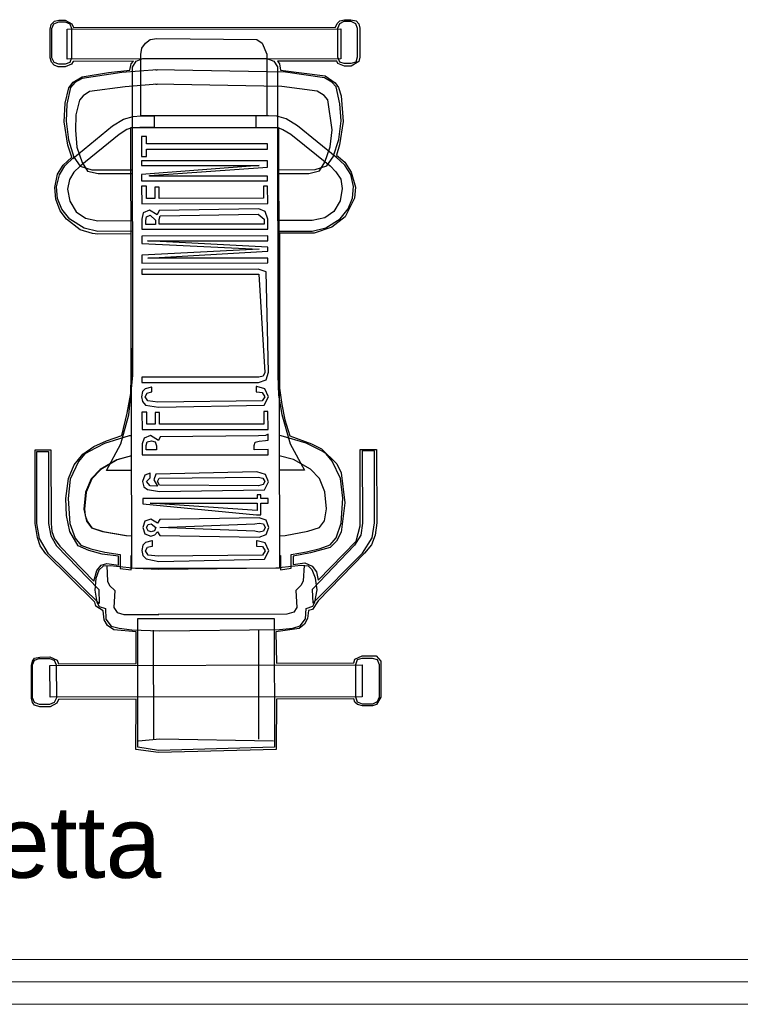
# Model space of a CAD drawing. Header units: millimetres. Extents: x 217.8 to 250.3, y 155.3 to 171.1.
# Tile 11 of 35: x 227 to 228.6, y 156 to 158.1. Entities that reach past the tile are written whole.
import ezdxf

# ---------------------------------------------------------------- set-up
doc = ezdxf.new("R2010")
doc.units = ezdxf.units.MM
doc.layers.add('ARREDI_attrezzature', color=175, linetype='Continuous')
for name, color, linetype, lineweight in [('PROIEZIONI_finissime', 251, 'Continuous', 0), ('TESTO', 253, 'Continuous', 25), ('VETRATE', 171, 'Continuous', 9)]:
    doc.layers.add(name, color=color, linetype=linetype, lineweight=lineweight)
doc.styles.get("Standard").update_dxf_attribs({"font": 'ARIAL.TTF'})

msp = doc.modelspace()

# ---------------------------------------------------------------- linework, layer by layer
at = {"layer": 'ARREDI_attrezzature', "linetype": 'Continuous'}
for p, q in [((227.0772, 158.1421), (227.0866, 158.1445)), ((227.0866, 158.1445), (227.1007, 158.1446)), ((227.1007, 158.1446), (227.1161, 158.1363)), ((227.7123, 158.1431), (227.7229, 158.1455)), ((227.7229, 158.1455), (227.737, 158.1456)), ((227.737, 158.1456), (227.7488, 158.1432)), ((227.0678, 158.1244), (227.0701, 158.1351)), ((227.0679, 158.0608), (227.0678, 158.1244)), ((227.0701, 158.1351), (227.0772, 158.1421)), ((227.0713, 158.1256), (227.076, 158.1363)), ((227.0715, 158.0608), (227.0713, 158.1256)), ((227.076, 158.1363), (227.0866, 158.141)), ((227.0866, 158.141), (227.1008, 158.141)), ((227.1008, 158.141), (227.1114, 158.1363)), ((227.1055, 158.1245), (227.7147, 158.1255)), ((227.1057, 158.0574), (227.1055, 158.1245)), ((227.1114, 158.1363), (227.1149, 158.1257)), ((227.1149, 158.1257), (227.1151, 158.0609)), ((227.1161, 158.1363), (227.1196, 158.1281)), ((227.1196, 158.1281), (227.7029, 158.129)), ((227.7029, 158.129), (227.7064, 158.1372)), ((227.7064, 158.1372), (227.7123, 158.1431)), ((227.7076, 158.1266), (227.7123, 158.1373)), ((227.7077, 158.0618), (227.7076, 158.1266)), ((227.7123, 158.1373), (227.7217, 158.142)), ((227.7147, 158.1255), (227.7148, 158.0583)), ((227.7217, 158.142), (227.737, 158.142)), ((227.737, 158.142), (227.7476, 158.1373)), ((227.7476, 158.1373), (227.7512, 158.1267)), ((227.7488, 158.1432), (227.7547, 158.1362)), ((227.7512, 158.1267), (227.7513, 158.0619)), ((227.7547, 158.1362), (227.7571, 158.1268)), ((227.7571, 158.1268), (227.7572, 158.0619)), ((227.28, 158.0931), (227.2906, 158.1014)), ((227.2906, 158.1014), (227.3047, 158.1038)), ((227.3047, 158.1038), (227.5273, 158.1015)), ((227.5273, 158.1015), (227.5392, 158.0932)), ((227.2694, 158.0684), (227.2718, 158.0825)), ((227.2718, 158.0825), (227.28, 158.0931)), ((227.5392, 158.0932), (227.5498, 158.0685)), ((227.0703, 158.0514), (227.0679, 158.0608)), ((227.0762, 158.0502), (227.0715, 158.0608)), ((227.7148, 158.0583), (227.1057, 158.0574)), ((227.1151, 158.0609), (227.1116, 158.0503)), ((227.2589, 158.053), (227.2742, 158.0589)), ((227.2698, 157.9317), (227.2694, 158.0684)), ((227.2742, 158.0589), (227.3048, 158.059)), ((227.3048, 158.059), (227.5498, 158.0591)), ((227.5498, 158.0685), (227.5501, 157.9318)), ((227.5498, 158.0591), (227.5652, 158.0532)), ((227.7125, 158.0512), (227.7077, 158.0618)), ((227.7513, 158.0619), (227.7478, 158.0513)), ((227.7572, 158.0619), (227.7549, 158.0525)), ((227.0762, 158.0443), (227.0703, 158.0514)), ((227.0868, 158.0467), (227.0762, 158.0502)), ((227.0857, 158.0408), (227.0762, 158.0443)), ((227.101, 158.0409), (227.0857, 158.0408)), ((227.101, 158.0467), (227.0868, 158.0467)), ((227.1116, 158.0503), (227.101, 158.0467)), ((227.1151, 158.0468), (227.101, 158.0409)), ((227.1186, 158.0527), (227.1151, 158.0468)), ((227.253, 158.053), (227.1186, 158.0527)), ((227.2448, 158.0329), (227.2483, 158.0471)), ((227.2483, 158.0471), (227.253, 158.053)), ((227.2507, 158.04), (227.2589, 158.053)), ((227.2518, 157.3535), (227.2507, 158.04)), ((227.5652, 158.0532), (227.5735, 158.0403)), ((227.7054, 158.0536), (227.5734, 158.0533)), ((227.5734, 158.0533), (227.5781, 158.0474)), ((227.5735, 158.0403), (227.5746, 157.3537)), ((227.5781, 158.0474), (227.5805, 158.0332)), ((227.7078, 158.0477), (227.7054, 158.0536)), ((227.7231, 158.0418), (227.7078, 158.0477)), ((227.7219, 158.0477), (227.7125, 158.0512)), ((227.7372, 158.0477), (227.7219, 158.0477)), ((227.7373, 158.0419), (227.7231, 158.0418)), ((227.7478, 158.0513), (227.7372, 158.0477)), ((227.7549, 158.0525), (227.7373, 158.0419)), ((227.1187, 158.0067), (227.1388, 158.0186)), ((227.1388, 158.015), (227.1223, 158.0056)), ((227.2271, 158.0282), (227.1388, 158.015)), ((227.1388, 158.0186), (227.1977, 158.0281)), ((227.1977, 158.0281), (227.2448, 158.0329)), ((227.3061, 158.0343), (227.2271, 158.0282)), ((227.5912, 158.0286), (227.3025, 158.0343)), ((227.3025, 158.0343), (227.3061, 158.0343)), ((227.5805, 158.0332), (227.6796, 158.0205)), ((227.6784, 158.0158), (227.5912, 158.0286)), ((227.6949, 158.0064), (227.6784, 158.0158)), ((227.6796, 158.0205), (227.702, 158.0052)), ((227.1012, 157.9595), (227.1094, 157.9937)), ((227.1129, 157.9949), (227.1047, 157.9572)), ((227.1094, 157.9937), (227.1187, 158.0067)), ((227.1223, 158.0056), (227.1129, 157.9949)), ((227.2343, 157.9964), (227.1553, 157.9856)), ((227.3061, 158.0024), (227.2343, 157.9964)), ((227.583, 157.9967), (227.3026, 158.0024)), ((227.3026, 158.0024), (227.3061, 158.0024)), ((227.662, 157.9863), (227.583, 157.9967)), ((227.7044, 157.9958), (227.6949, 158.0064)), ((227.702, 158.0052), (227.7091, 157.9947)), ((227.7127, 157.9581), (227.7044, 157.9958)), ((227.7091, 157.9947), (227.715, 157.9758)), ((227.1412, 157.9761), (227.133, 157.9667)), ((227.1553, 157.9856), (227.1412, 157.9761)), ((227.6773, 157.9769), (227.662, 157.9863)), ((227.6856, 157.9675), (227.6773, 157.9769)), ((227.715, 157.9758), (227.7199, 157.9193)), ((227.0989, 157.9183), (227.1012, 157.9595)), ((227.1047, 157.9572), (227.1036, 157.9195)), ((227.133, 157.9667), (227.1248, 157.9337)), ((227.6952, 157.9003), (227.6856, 157.9675)), ((227.7151, 157.9204), (227.7127, 157.9581)), ((227.1248, 157.9337), (227.1237, 157.8995)), ((227.2309, 157.9245), (227.2521, 157.9304)), ((227.2521, 157.9304), (227.2698, 157.9317)), ((227.5501, 157.9318), (227.2698, 157.9317)), ((227.2698, 157.9317), (227.2992, 157.9317)), ((227.2992, 157.9317), (227.2993, 157.9058)), ((227.5537, 157.9318), (227.5254, 157.9318)), ((227.5254, 157.9318), (227.5254, 157.9058)), ((227.5725, 157.9307), (227.5537, 157.9318)), ((227.5926, 157.9249), (227.5725, 157.9307)), ((227.6185, 157.9096), (227.5926, 157.9249)), ((227.1073, 157.8665), (227.0989, 157.9183)), ((227.1036, 157.9195), (227.1084, 157.8782)), ((227.118, 157.837), (227.2062, 157.9091)), ((227.2062, 157.9091), (227.2309, 157.9245)), ((227.2474, 157.9045), (227.238, 157.9009)), ((227.2474, 157.9057), (227.5761, 157.906)), ((227.2492, 156.9245), (227.2474, 157.9057)), ((227.2675, 157.9057), (227.2474, 157.9045)), ((227.2993, 157.9058), (227.2675, 157.9057)), ((227.5254, 157.9058), (227.5561, 157.9059)), ((227.5561, 157.9059), (227.5761, 157.9048)), ((227.5761, 157.906), (227.5779, 156.9248)), ((227.5761, 157.9048), (227.5856, 157.9013)), ((227.7059, 157.8379), (227.6185, 157.9096)), ((227.7105, 157.8792), (227.7151, 157.9204)), ((227.7199, 157.9193), (227.7117, 157.8674)), ((227.1237, 157.8995), (227.1273, 157.8618)), ((227.2215, 157.8903), (227.1345, 157.8194)), ((227.238, 157.9009), (227.2215, 157.8903)), ((227.2817, 157.8857), (227.2711, 157.8857)), ((227.2711, 157.8857), (227.2712, 157.8409)), ((227.2817, 157.8692), (227.2817, 157.8857)), ((227.5856, 157.9013), (227.6033, 157.8907)), ((227.6033, 157.8907), (227.6906, 157.8202)), ((227.6905, 157.8626), (227.6952, 157.9003)), ((227.1156, 157.8394), (227.1073, 157.8665)), ((227.1084, 157.8782), (227.1203, 157.8394)), ((227.1273, 157.8618), (227.1392, 157.8276)), ((227.5515, 157.8694), (227.2817, 157.8692)), ((227.5515, 157.8576), (227.5515, 157.8694)), ((227.6788, 157.8284), (227.6905, 157.8626)), ((227.6977, 157.8402), (227.7105, 157.8792)), ((227.7117, 157.8674), (227.7047, 157.8438)), ((227.0968, 157.8217), (227.1156, 157.8394)), ((227.1003, 157.8205), (227.1203, 157.8394)), ((227.1203, 157.8394), (227.118, 157.837)), ((227.1203, 157.8394), (227.1345, 157.8194)), ((227.2712, 157.8409), (227.2818, 157.8409)), ((227.2817, 157.8574), (227.5515, 157.8576)), ((227.2818, 157.8409), (227.2817, 157.8574)), ((227.6836, 157.8202), (227.6977, 157.8402)), ((227.7236, 157.8215), (227.7036, 157.8403)), ((227.7036, 157.8403), (227.7059, 157.8379)), ((227.7047, 157.8438), (227.7236, 157.8285)), ((227.0839, 157.8016), (227.0968, 157.8217)), ((227.0886, 157.8004), (227.1003, 157.8205)), ((227.1345, 157.8194), (227.1204, 157.8064)), ((227.1345, 157.8194), (227.1605, 157.8112)), ((227.1392, 157.8276), (227.151, 157.8088)), ((227.5515, 157.8317), (227.2712, 157.8315)), ((227.2712, 157.8315), (227.2712, 157.8209)), ((227.2712, 157.8209), (227.5327, 157.821)), ((227.5327, 157.821), (227.2713, 157.8008)), ((227.2889, 157.7985), (227.5516, 157.8175)), ((227.5516, 157.8175), (227.5515, 157.8317)), ((227.6577, 157.8119), (227.6836, 157.8202)), ((227.6671, 157.8095), (227.6788, 157.8284)), ((227.6906, 157.8202), (227.7036, 157.8073)), ((227.7236, 157.8285), (227.7378, 157.8062)), ((227.7366, 157.8014), (227.7236, 157.8215)), ((227.0781, 157.7721), (227.0839, 157.8016)), ((227.0816, 157.7733), (227.0886, 157.8004)), ((227.1204, 157.8064), (227.111, 157.7899)), ((227.151, 157.8088), (227.1746, 157.803)), ((227.1605, 157.8112), (227.2512, 157.8114)), ((227.1746, 157.803), (227.2512, 157.8032)), ((227.2713, 157.8008), (227.2713, 157.7867)), ((227.2889, 157.7974), (227.2889, 157.7985)), ((227.5516, 157.7975), (227.2889, 157.7974)), ((227.5517, 157.7869), (227.5516, 157.7975)), ((227.574, 157.8117), (227.6577, 157.8119)), ((227.574, 157.8034), (227.6435, 157.8036)), ((227.6435, 157.8036), (227.6671, 157.8095)), ((227.7036, 157.8073), (227.7143, 157.7908)), ((227.7426, 157.7744), (227.7366, 157.8014)), ((227.7378, 157.8062), (227.7473, 157.7732)), ((227.0805, 157.7462), (227.0781, 157.7721)), ((227.084, 157.7474), (227.0816, 157.7733)), ((227.111, 157.7899), (227.1063, 157.7686)), ((227.2713, 157.7867), (227.5517, 157.7869)), ((227.2819, 157.7749), (227.2713, 157.7749)), ((227.2713, 157.7749), (227.2714, 157.736)), ((227.282, 157.7478), (227.2819, 157.7749)), ((227.3102, 157.7727), (227.3008, 157.7726)), ((227.3008, 157.7726), (227.3008, 157.7479)), ((227.3103, 157.7479), (227.3102, 157.7727)), ((227.5517, 157.7751), (227.5423, 157.7751)), ((227.5423, 157.7751), (227.5423, 157.748)), ((227.5518, 157.7362), (227.5517, 157.7751)), ((227.7143, 157.7908), (227.7179, 157.7696)), ((227.7403, 157.7484), (227.7426, 157.7744)), ((227.7473, 157.7732), (227.745, 157.7484)), ((227.1063, 157.7686), (227.1111, 157.7416)), ((227.7179, 157.7696), (227.7132, 157.7425)), ((227.09, 157.7203), (227.0805, 157.7462)), ((227.0935, 157.7238), (227.084, 157.7474)), ((227.1111, 157.7416), (227.1253, 157.718)), ((227.2714, 157.736), (227.5518, 157.7362)), ((227.3008, 157.7479), (227.282, 157.7478)), ((227.5423, 157.748), (227.3103, 157.7479)), ((227.7132, 157.7425), (227.6991, 157.7189)), ((227.745, 157.7484), (227.7239, 157.7071)), ((227.7309, 157.7248), (227.7403, 157.7484)), ((227.1041, 157.7015), (227.09, 157.7203)), ((227.1112, 157.7015), (227.0935, 157.7238)), ((227.1253, 157.718), (227.1466, 157.7039)), ((227.275, 157.716), (227.2715, 157.7019)), ((227.2891, 157.7219), (227.275, 157.716)), ((227.2809, 157.6983), (227.2821, 157.7066)), ((227.2821, 157.7066), (227.2903, 157.7102)), ((227.3056, 157.7114), (227.2891, 157.7219)), ((227.2903, 157.7102), (227.3021, 157.6996)), ((227.3103, 157.7208), (227.3056, 157.7114)), ((227.5318, 157.7244), (227.3103, 157.7208)), ((227.3104, 157.7008), (227.3127, 157.709)), ((227.3127, 157.709), (227.5306, 157.7126)), ((227.5306, 157.7126), (227.5436, 157.702)), ((227.5459, 157.7185), (227.5318, 157.7244)), ((227.5519, 157.702), (227.5459, 157.7185)), ((227.6991, 157.7189), (227.6791, 157.7047)), ((227.7239, 157.7071), (227.6945, 157.6835)), ((227.7133, 157.7024), (227.7309, 157.7248)), ((227.1348, 157.678), (227.1041, 157.7015)), ((227.1431, 157.6815), (227.1112, 157.7015)), ((227.1466, 157.7039), (227.1737, 157.6981)), ((227.1737, 157.6981), (227.2515, 157.6983)), ((227.2715, 157.7019), (227.2715, 157.6795)), ((227.2809, 157.6901), (227.2809, 157.6983)), ((227.3022, 157.6901), (227.2809, 157.6901)), ((227.3021, 157.6996), (227.3022, 157.6901)), ((227.3104, 157.6902), (227.3104, 157.7008)), ((227.5436, 157.6902), (227.3104, 157.6902)), ((227.5436, 157.702), (227.5436, 157.6902)), ((227.5519, 157.6796), (227.5519, 157.702)), ((227.6509, 157.6987), (227.5743, 157.6985)), ((227.6791, 157.7047), (227.6509, 157.6987)), ((227.6815, 157.6823), (227.7133, 157.7024)), ((227.162, 157.6698), (227.1348, 157.678)), ((227.1737, 157.6745), (227.1431, 157.6815)), ((227.1737, 157.6686), (227.162, 157.6698)), ((227.2515, 157.6747), (227.1737, 157.6745)), ((227.248, 157.6688), (227.1737, 157.6686)), ((227.2482, 157.3523), (227.248, 157.6688)), ((227.2715, 157.6795), (227.5519, 157.6796)), ((227.5519, 157.6643), (227.2716, 157.6641)), ((227.2716, 157.6641), (227.2716, 157.6476)), ((227.552, 157.6537), (227.5519, 157.6643)), ((227.5743, 157.675), (227.6509, 157.6752)), ((227.6556, 157.6705), (227.5779, 157.6703)), ((227.5779, 157.6703), (227.5782, 157.3255)), ((227.6509, 157.6752), (227.6815, 157.6823)), ((227.6945, 157.6835), (227.6556, 157.6705)), ((227.2716, 157.6476), (227.5332, 157.6348)), ((227.2846, 157.6536), (227.552, 157.6537)), ((227.552, 157.6396), (227.2846, 157.6536)), ((227.5332, 157.6348), (227.2717, 157.6217)), ((227.2717, 157.6217), (227.2717, 157.604)), ((227.2847, 157.6147), (227.552, 157.6301)), ((227.552, 157.6301), (227.552, 157.6396)), ((227.2717, 157.604), (227.5521, 157.6042)), ((227.5521, 157.6148), (227.2847, 157.6147)), ((227.5521, 157.6042), (227.5521, 157.6148)), ((227.5309, 157.59), (227.2717, 157.5899)), ((227.2717, 157.5899), (227.2718, 157.5793)), ((227.2718, 157.5793), (227.5321, 157.5794)), ((227.5486, 157.5842), (227.5309, 157.59)), ((227.5321, 157.5794), (227.5451, 157.3607)), ((227.5533, 157.3608), (227.5486, 157.5842)), ((227.5451, 157.3607), (227.5416, 157.3525)), ((227.5487, 157.3443), (227.5533, 157.3608)), ((227.2426, 157.2662), (227.2518, 157.3535)), ((227.2472, 157.3134), (227.2482, 157.3523)), ((227.5322, 157.3501), (227.2718, 157.35)), ((227.2718, 157.35), (227.2718, 157.3382)), ((227.2718, 157.3382), (227.531, 157.3383)), ((227.531, 157.3383), (227.5487, 157.3443)), ((227.5416, 157.3525), (227.5322, 157.3501)), ((227.5746, 157.3537), (227.5759, 157.3101)), ((227.239, 157.2698), (227.2472, 157.3134)), ((227.2731, 157.3182), (227.2707, 157.3064)), ((227.279, 157.3241), (227.2731, 157.3182)), ((227.2931, 157.3276), (227.279, 157.3241)), ((227.279, 157.3064), (227.2837, 157.3147)), ((227.2837, 157.3147), (227.2931, 157.317)), ((227.2943, 157.3276), (227.2931, 157.3276)), ((227.2931, 157.317), (227.2943, 157.317)), ((227.2943, 157.317), (227.2943, 157.3276)), ((227.5275, 157.3289), (227.5263, 157.3289)), ((227.5263, 157.3289), (227.5263, 157.3171)), ((227.5263, 157.3171), (227.5275, 157.3171)), ((227.5452, 157.3242), (227.5275, 157.3289)), ((227.5275, 157.3171), (227.5393, 157.3159)), ((227.5393, 157.3159), (227.5452, 157.3065)), ((227.5535, 157.3066), (227.5452, 157.3242)), ((227.5782, 157.3255), (227.583, 157.2889)), ((227.2707, 157.3064), (227.2731, 157.2958)), ((227.2731, 157.2958), (227.2802, 157.2875)), ((227.2849, 157.297), (227.279, 157.3064)), ((227.3073, 157.2947), (227.2849, 157.297)), ((227.5394, 157.2971), (227.3073, 157.2947)), ((227.5452, 157.3065), (227.5394, 157.2971)), ((227.5441, 157.2877), (227.5535, 157.3066)), ((227.5759, 157.3101), (227.583, 157.2666)), ((227.2273, 157.2203), (227.239, 157.2698)), ((227.2826, 157.2722), (227.272, 157.2722)), ((227.272, 157.2722), (227.2721, 157.2333)), ((227.2802, 157.2875), (227.3085, 157.2829)), ((227.2827, 157.2451), (227.2826, 157.2722)), ((227.3109, 157.2711), (227.3015, 157.2711)), ((227.3015, 157.2711), (227.3015, 157.2452)), ((227.3085, 157.2829), (227.5441, 157.2877)), ((227.311, 157.2452), (227.3109, 157.2711)), ((227.5524, 157.2736), (227.5429, 157.2735)), ((227.5429, 157.2735), (227.543, 157.2452)), ((227.5525, 157.2335), (227.5524, 157.2736)), ((227.583, 157.2889), (227.5901, 157.2548)), ((227.225, 157.2014), (227.2426, 157.2662)), ((227.583, 157.2666), (227.602, 157.2018)), ((227.5901, 157.2548), (227.6008, 157.2195)), ((227.2721, 157.2333), (227.5525, 157.2335)), ((227.3015, 157.2452), (227.2827, 157.2451)), ((227.543, 157.2452), (227.311, 157.2452)), ((227.1885, 157.2025), (227.1544, 157.1847)), ((227.1649, 157.1954), (227.1932, 157.2084)), ((227.2438, 157.2191), (227.1885, 157.2025)), ((227.1932, 157.2084), (227.2273, 157.2203)), ((227.2486, 157.2196), (227.2438, 157.2191)), ((227.2769, 157.2145), (227.2722, 157.2015)), ((227.291, 157.2204), (227.2769, 157.2145)), ((227.2816, 157.198), (227.2839, 157.2062)), ((227.2839, 157.2062), (227.2934, 157.2086)), ((227.3087, 157.2087), (227.291, 157.2204)), ((227.2934, 157.2086), (227.3016, 157.2063)), ((227.3016, 157.2063), (227.304, 157.1969)), ((227.3122, 157.2169), (227.3087, 157.2087)), ((227.5313, 157.2193), (227.3122, 157.2169)), ((227.5219, 157.1981), (227.5242, 157.2051)), ((227.5242, 157.2051), (227.5325, 157.2075)), ((227.5466, 157.2205), (227.5313, 157.2193)), ((227.5325, 157.2075), (227.5466, 157.2087)), ((227.5525, 157.2229), (227.5466, 157.2205)), ((227.5466, 157.2087), (227.5525, 157.2099)), ((227.5525, 157.2099), (227.5525, 157.2229)), ((227.582, 157.2194), (227.5772, 157.2199)), ((227.6374, 157.203), (227.582, 157.2194)), ((227.6008, 157.2195), (227.6492, 157.2019)), ((227.602, 157.2018), (227.634, 157.1429)), ((227.6728, 157.1855), (227.6374, 157.203)), ((227.6492, 157.2019), (227.6716, 157.1902)), ((227.0342, 157.188), (227.0695, 157.1881)), ((227.0345, 157.0242), (227.0342, 157.188)), ((227.0381, 157.0242), (227.0377, 157.1845)), ((227.0377, 157.1845), (227.0636, 157.1845)), ((227.0636, 157.1845), (227.064, 157.0242)), ((227.0695, 157.1881), (227.0699, 157.0243)), ((227.1402, 157.1788), (227.1649, 157.1954)), ((227.1544, 157.1847), (227.1438, 157.1788)), ((227.1933, 157.1424), (227.225, 157.2014)), ((227.2722, 157.2015), (227.2722, 157.1768)), ((227.2816, 157.1886), (227.2816, 157.198)), ((227.304, 157.1886), (227.2816, 157.1886)), ((227.304, 157.1969), (227.304, 157.1886)), ((227.5219, 157.1886), (227.5219, 157.1981)), ((227.5526, 157.1887), (227.5219, 157.1886)), ((227.5526, 157.1769), (227.5526, 157.1887)), ((227.6716, 157.1902), (227.7058, 157.1572)), ((227.6822, 157.1796), (227.6728, 157.1855)), ((227.7576, 157.1892), (227.7942, 157.1893)), ((227.758, 157.0454), (227.7576, 157.1892)), ((227.7894, 157.1857), (227.7623, 157.1857)), ((227.7623, 157.1857), (227.7627, 157.0254)), ((227.7898, 157.0255), (227.7894, 157.1857)), ((227.7942, 157.1893), (227.7945, 157.0255)), ((227.1308, 157.1623), (227.1121, 157.1233)), ((227.1214, 157.1552), (227.1402, 157.1788)), ((227.1438, 157.1788), (227.1308, 157.1623)), ((227.2157, 157.166), (227.1792, 157.1447)), ((227.2169, 157.166), (227.1804, 157.1447)), ((227.2487, 157.175), (227.2157, 157.166)), ((227.2487, 157.1747), (227.2169, 157.166)), ((227.2722, 157.1768), (227.5526, 157.1769)), ((227.6092, 157.1664), (227.5773, 157.1752)), ((227.6469, 157.1453), (227.6092, 157.1664)), ((227.6952, 157.1631), (227.6822, 157.1796)), ((227.7142, 157.1243), (227.6952, 157.1631)), ((227.1085, 157.1245), (227.1214, 157.1552)), ((227.1792, 157.1447), (227.1592, 157.1235)), ((227.1804, 157.1447), (227.1604, 157.1235)), ((227.2487, 157.1425), (227.1933, 157.1424)), ((227.29, 157.1367), (227.2782, 157.132)), ((227.29, 157.1261), (227.29, 157.1367)), ((227.5279, 157.1392), (227.303, 157.1344)), ((227.5468, 157.1333), (227.5279, 157.1392)), ((227.634, 157.1429), (227.5774, 157.1428)), ((227.667, 157.1242), (227.6469, 157.1453)), ((227.7058, 157.1572), (227.7153, 157.1372)), ((227.7153, 157.1372), (227.7237, 157.0701)), ((227.1028, 157.0797), (227.1085, 157.1245)), ((227.1121, 157.1233), (227.1075, 157.0797)), ((227.1592, 157.1235), (227.1463, 157.094)), ((227.1604, 157.1235), (227.1475, 157.094)), ((227.2782, 157.132), (227.2735, 157.1178)), ((227.2735, 157.1178), (227.2759, 157.1061)), ((227.2818, 157.1179), (227.29, 157.1261)), ((227.2901, 157.1084), (227.2818, 157.1179)), ((227.303, 157.1344), (227.2983, 157.1214)), ((227.2983, 157.1214), (227.3066, 157.1073)), ((227.3065, 157.1179), (227.3101, 157.125)), ((227.3113, 157.1097), (227.3065, 157.1179)), ((227.3101, 157.125), (227.5303, 157.1274)), ((227.5303, 157.1274), (227.5409, 157.125)), ((227.5409, 157.125), (227.5457, 157.118)), ((227.5457, 157.118), (227.5421, 157.1109)), ((227.5445, 157.0991), (227.5539, 157.1168)), ((227.5539, 157.1168), (227.5468, 157.1333)), ((227.6789, 157.0947), (227.667, 157.1242)), ((227.719, 157.0807), (227.7142, 157.1243)), ((227.1463, 157.094), (227.1429, 157.0562)), ((227.1475, 157.094), (227.1441, 157.0562)), ((227.2759, 157.1061), (227.2842, 157.1002)), ((227.2842, 157.1002), (227.3113, 157.0955)), ((227.3054, 157.1073), (227.2901, 157.1084)), ((227.3066, 157.1073), (227.3054, 157.1073)), ((227.5315, 157.1085), (227.3113, 157.1097)), ((227.3113, 157.0955), (227.5445, 157.0991)), ((227.5421, 157.1109), (227.5315, 157.1085)), ((227.6825, 157.057), (227.6789, 157.0947)), ((227.104, 157.042), (227.1028, 157.0797)), ((227.1075, 157.0797), (227.1111, 157.0244)), ((227.5281, 157.0802), (227.2736, 157.0801)), ((227.2736, 157.0801), (227.2737, 157.0683)), ((227.5363, 157.0885), (227.5281, 157.0885)), ((227.5281, 157.0885), (227.5281, 157.0802)), ((227.5363, 157.0802), (227.5363, 157.0885)), ((227.5528, 157.0803), (227.5363, 157.0802)), ((227.5528, 157.0697), (227.5528, 157.0803)), ((227.7156, 157.0253), (227.719, 157.0807)), ((227.1429, 157.0562), (227.1488, 157.0292)), ((227.1441, 157.0562), (227.1453, 157.0421)), ((227.2737, 157.0683), (227.527, 157.0437)), ((227.5281, 157.0531), (227.2902, 157.0696)), ((227.2902, 157.0696), (227.5281, 157.0696)), ((227.5281, 157.0696), (227.5281, 157.0531)), ((227.5363, 157.0696), (227.5528, 157.0697)), ((227.5364, 157.0437), (227.5363, 157.0696)), ((227.6779, 157.0299), (227.6825, 157.057)), ((227.7237, 157.0701), (227.7156, 157.0052)), ((227.1112, 157.0067), (227.104, 157.042)), ((227.1453, 157.0421), (227.15, 157.0292)), ((227.1488, 157.0292), (227.1595, 157.015)), ((227.15, 157.0292), (227.1607, 157.015)), ((227.2785, 157.0295), (227.2738, 157.0153)), ((227.2914, 157.0342), (227.2785, 157.0295)), ((227.3068, 157.0248), (227.2914, 157.0342)), ((227.3115, 157.0331), (227.3068, 157.0248)), ((227.5329, 157.0366), (227.3115, 157.0331)), ((227.527, 157.0437), (227.5364, 157.0437)), ((227.5482, 157.032), (227.5329, 157.0366)), ((227.5542, 157.0155), (227.5482, 157.032)), ((227.6673, 157.0157), (227.6779, 157.0299)), ((227.758, 157.0195), (227.758, 157.0454)), ((227.0393, 156.9935), (227.0345, 157.0242)), ((227.044, 156.9912), (227.0381, 157.0242)), ((227.064, 157.0242), (227.0688, 156.9972)), ((227.0699, 157.0243), (227.0711, 157.0066)), ((227.0711, 157.0066), (227.077, 156.9901)), ((227.1111, 157.0244), (227.123, 156.9914)), ((227.1301, 156.9749), (227.1112, 157.0067)), ((227.1595, 157.015), (227.1842, 157.0068)), ((227.1607, 157.015), (227.1854, 157.0069)), ((227.1842, 157.0068), (227.2361, 156.9975)), ((227.1854, 157.0069), (227.2373, 156.9975)), ((227.2738, 157.0153), (227.2785, 157.0012)), ((227.282, 157.0153), (227.2856, 157.0224)), ((227.2856, 157.0083), (227.282, 157.0153)), ((227.2856, 157.0224), (227.2926, 157.0236)), ((227.2927, 157.0059), (227.2856, 157.0083)), ((227.2926, 157.0236), (227.3032, 157.0154)), ((227.2997, 157.0083), (227.2927, 157.0059)), ((227.3032, 157.0154), (227.2997, 157.0083)), ((227.3009, 156.9989), (227.3068, 157.006)), ((227.3068, 157.006), (227.3115, 156.9977)), ((227.3115, 157.0154), (227.5235, 157.0237)), ((227.5235, 157.0072), (227.3115, 157.0154)), ((227.5235, 157.0237), (227.5329, 157.0249)), ((227.533, 157.0048), (227.5235, 157.0072)), ((227.5329, 157.0249), (227.5423, 157.0237)), ((227.5424, 157.0072), (227.533, 157.0048)), ((227.5423, 157.0237), (227.5459, 157.0155)), ((227.5459, 157.0155), (227.5424, 157.0072)), ((227.5483, 157.0001), (227.5542, 157.0155)), ((227.5907, 156.9979), (227.6414, 157.0074)), ((227.6414, 157.0074), (227.6673, 157.0157)), ((227.7039, 156.9923), (227.7156, 157.0253)), ((227.7156, 157.0052), (227.7051, 156.9852)), ((227.7487, 156.9853), (227.758, 157.0195)), ((227.7627, 157.0254), (227.7592, 156.9983)), ((227.784, 156.9924), (227.7898, 157.0255)), ((227.7945, 157.0255), (227.7911, 156.9984)), ((227.0453, 156.9747), (227.0393, 156.9935)), ((227.0642, 156.9571), (227.044, 156.9912)), ((227.0688, 156.9972), (227.0818, 156.9748)), ((227.077, 156.9901), (227.0889, 156.9736)), ((227.123, 156.9914), (227.136, 156.9761)), ((227.2361, 156.9975), (227.2491, 156.9967)), ((227.2373, 156.9975), (227.2491, 156.9968)), ((227.2785, 157.0012), (227.2915, 156.9965)), ((227.2939, 156.9859), (227.2798, 156.9823)), ((227.2915, 156.9965), (227.3009, 156.9989)), ((227.2951, 156.9859), (227.2939, 156.9859)), ((227.2951, 156.9741), (227.2951, 156.9859)), ((227.3115, 156.9977), (227.533, 156.9942)), ((227.5283, 156.986), (227.5271, 156.986)), ((227.5271, 156.986), (227.5271, 156.9742)), ((227.546, 156.9813), (227.5283, 156.986)), ((227.533, 156.9942), (227.5483, 157.0001)), ((227.5778, 156.997), (227.5907, 156.9979)), ((227.664, 156.8979), (227.7487, 156.9853)), ((227.6909, 156.9769), (227.7039, 156.9923)), ((227.7051, 156.9852), (227.691, 156.971)), ((227.7592, 156.9983), (227.7452, 156.9759)), ((227.7629, 156.9582), (227.784, 156.9924)), ((227.7911, 156.9984), (227.7829, 156.9771)), ((227.0583, 156.9571), (227.0453, 156.9747)), ((227.0818, 156.9748), (227.1763, 156.8772)), ((227.0889, 156.9736), (227.1645, 156.896)), ((227.1537, 156.9644), (227.1301, 156.9749)), ((227.136, 156.9761), (227.1584, 156.9679)), ((227.1832, 156.9562), (227.1537, 156.9644)), ((227.1584, 156.9679), (227.1891, 156.9609)), ((227.1891, 156.9609), (227.2232, 156.9551)), ((227.2739, 156.9764), (227.2715, 156.9646)), ((227.2715, 156.9646), (227.2739, 156.9528)), ((227.2798, 156.9823), (227.2739, 156.9764)), ((227.2798, 156.9635), (227.2845, 156.9717)), ((227.2857, 156.9541), (227.2798, 156.9635)), ((227.2845, 156.9717), (227.2939, 156.9741)), ((227.2939, 156.9741), (227.2951, 156.9741)), ((227.5271, 156.9742), (227.5283, 156.9742)), ((227.5283, 156.9742), (227.5401, 156.973)), ((227.5401, 156.973), (227.546, 156.9636)), ((227.546, 156.9636), (227.5402, 156.9542)), ((227.5449, 156.9447), (227.5543, 156.9636)), ((227.5543, 156.9636), (227.546, 156.9813)), ((227.6038, 156.9555), (227.6379, 156.9615)), ((227.6379, 156.9615), (227.6686, 156.9686)), ((227.691, 156.971), (227.6474, 156.9591)), ((227.7452, 156.9759), (227.6511, 156.8778)), ((227.6686, 156.9686), (227.6909, 156.9769)), ((227.7829, 156.9771), (227.7676, 156.9582)), ((227.1669, 156.8489), (227.0583, 156.9571)), ((227.1764, 156.8466), (227.0642, 156.9571)), ((227.2197, 156.9515), (227.1832, 156.9562)), ((227.2198, 156.9315), (227.2197, 156.9515)), ((227.2232, 156.9551), (227.2233, 156.9244)), ((227.2481, 156.921), (227.248, 156.9528)), ((227.248, 156.9528), (227.2492, 156.9527)), ((227.2739, 156.9528), (227.281, 156.9458)), ((227.281, 156.9458), (227.3093, 156.94)), ((227.3081, 156.9518), (227.2857, 156.9541)), ((227.5402, 156.9542), (227.3081, 156.9518)), ((227.3093, 156.94), (227.5449, 156.9447)), ((227.5779, 156.9529), (227.5802, 156.9531)), ((227.5802, 156.9531), (227.5803, 156.9213)), ((227.6039, 156.9249), (227.6038, 156.9555)), ((227.6474, 156.9591), (227.6085, 156.952)), ((227.6085, 156.952), (227.6086, 156.9331)), ((227.6524, 156.8472), (227.7629, 156.9582)), ((227.7676, 156.9582), (227.6641, 156.8519)), ((227.1645, 156.896), (227.1715, 156.9196)), ((227.1762, 156.9208), (227.1692, 156.9019)), ((227.1715, 156.9196), (227.1809, 156.9314)), ((227.1856, 156.9291), (227.1762, 156.9208)), ((227.1809, 156.9314), (227.1938, 156.935)), ((227.2009, 156.9303), (227.1856, 156.9291)), ((227.1938, 156.935), (227.2198, 156.9315)), ((227.1938, 156.9303), (227.1951, 156.8961)), ((227.2575, 156.9245), (227.2009, 156.9303)), ((227.2233, 156.9244), (227.2481, 156.921)), ((227.5779, 156.9248), (227.2492, 156.9245)), ((227.3094, 156.9223), (227.2575, 156.9245)), ((227.5697, 156.9248), (227.3094, 156.9223)), ((227.6262, 156.9308), (227.5697, 156.9248)), ((227.5803, 156.9213), (227.6039, 156.9249)), ((227.6086, 156.9331), (227.6345, 156.9367)), ((227.6427, 156.9297), (227.6262, 156.9308)), ((227.6333, 156.9308), (227.631, 156.8966)), ((227.6345, 156.9367), (227.651, 156.9297)), ((227.651, 156.9214), (227.6427, 156.9297)), ((227.651, 156.9297), (227.6604, 156.9167)), ((227.6581, 156.9026), (227.651, 156.9214)), ((227.1692, 156.9019), (227.1669, 156.876)), ((227.1951, 156.8961), (227.1998, 156.8867)), ((227.631, 156.8966), (227.6263, 156.8872)), ((227.6617, 156.8767), (227.6581, 156.9026)), ((227.6604, 156.9167), (227.664, 156.8979)), ((227.1669, 156.876), (227.1716, 156.8489)), ((227.1763, 156.8772), (227.1764, 156.8466)), ((227.1998, 156.8867), (227.2117, 156.8749)), ((227.2117, 156.8749), (227.2094, 156.8372)), ((227.6263, 156.8872), (227.6146, 156.8754)), ((227.6146, 156.8754), (227.617, 156.8377)), ((227.6511, 156.8778), (227.6524, 156.8472)), ((227.6571, 156.8496), (227.6617, 156.8767)), ((227.6641, 156.8519), (227.6512, 156.833)), ((227.1693, 156.8407), (227.1669, 156.8489)), ((227.1858, 156.8301), (227.1693, 156.8407)), ((227.1716, 156.8489), (227.1764, 156.8395)), ((227.1764, 156.8395), (227.1905, 156.8348)), ((227.1882, 156.8101), (227.1858, 156.8301)), ((227.1905, 156.8348), (227.1918, 156.8112)), ((227.2094, 156.8372), (227.2165, 156.8266)), ((227.617, 156.8377), (227.61, 156.8271)), ((227.6359, 156.8118), (227.6371, 156.8354)), ((227.6371, 156.8354), (227.6524, 156.8401)), ((227.643, 156.8307), (227.6407, 156.813)), ((227.6512, 156.833), (227.643, 156.8307)), ((227.6524, 156.8401), (227.6571, 156.8496)), ((227.1953, 156.7971), (227.1882, 156.8101)), ((227.1918, 156.8112), (227.2036, 156.7959)), ((227.2165, 156.8266), (227.2318, 156.8219)), ((227.2318, 156.8219), (227.3096, 156.8221)), ((227.2625, 156.8126), (227.5664, 156.8128)), ((227.2631, 156.5262), (227.2625, 156.8126)), ((227.5947, 156.8223), (227.3084, 156.8221)), ((227.5664, 156.8128), (227.5671, 156.5264)), ((227.61, 156.8271), (227.5947, 156.8223)), ((227.6242, 156.7964), (227.6359, 156.8118)), ((227.6407, 156.813), (227.6336, 156.8)), ((227.2095, 156.7877), (227.1953, 156.7971)), ((227.2036, 156.7959), (227.2213, 156.7913)), ((227.259, 156.7831), (227.2095, 156.7877)), ((227.2213, 156.7913), (227.2496, 156.7878)), ((227.2496, 156.7878), (227.312, 156.7856)), ((227.2967, 156.7867), (227.2973, 156.544)), ((227.312, 156.7856), (227.5783, 156.7881)), ((227.5311, 156.7868), (227.5317, 156.544)), ((227.6218, 156.7905), (227.57, 156.7834)), ((227.5783, 156.7881), (227.6077, 156.7917)), ((227.6077, 156.7917), (227.6242, 156.7964)), ((227.6336, 156.8), (227.6218, 156.7905)), ((227.2592, 156.7124), (227.259, 156.7831)), ((227.57, 156.7834), (227.5714, 156.7138)), ((227.0282, 156.7178), (227.0329, 156.7248)), ((227.0282, 156.7095), (227.0329, 156.7201)), ((227.0329, 156.7248), (227.0447, 156.7272)), ((227.0329, 156.7201), (227.0435, 156.7237)), ((227.0435, 156.7237), (227.0659, 156.7237)), ((227.0447, 156.7272), (227.067, 156.7273)), ((227.0659, 156.7237), (227.0765, 156.7202)), ((227.067, 156.7273), (227.0836, 156.7202)), ((227.0765, 156.7202), (227.0812, 156.7096)), ((227.0836, 156.7202), (227.0859, 156.712)), ((227.7434, 156.7142), (227.7457, 156.7225)), ((227.7457, 156.7225), (227.7622, 156.7296)), ((227.7481, 156.7107), (227.7516, 156.7213)), ((227.7516, 156.7213), (227.7622, 156.7249)), ((227.7622, 156.7296), (227.7929, 156.7297)), ((227.7622, 156.7249), (227.7846, 156.7249)), ((227.7846, 156.7249), (227.7952, 156.7214)), ((227.7929, 156.7297), (227.8035, 156.7179)), ((227.7952, 156.7214), (227.8, 156.7108)), ((227.0258, 156.7083), (227.0282, 156.7178)), ((227.026, 156.6353), (227.0258, 156.7083)), ((227.0284, 156.6364), (227.0282, 156.7095)), ((227.0671, 156.7084), (227.7623, 156.7096)), ((227.0673, 156.6377), (227.0671, 156.7084)), ((227.0812, 156.7096), (227.0814, 156.6366)), ((227.0859, 156.712), (227.2592, 156.7124)), ((227.5714, 156.7138), (227.7434, 156.7142)), ((227.7483, 156.6376), (227.7481, 156.7107)), ((227.7623, 156.7096), (227.7624, 156.6389)), ((227.8, 156.7108), (227.8002, 156.6378)), ((227.8035, 156.7179), (227.8035, 156.7108)), ((227.8035, 156.7108), (227.8037, 156.6378)), ((227.0284, 156.6258), (227.026, 156.6353)), ((227.0331, 156.6259), (227.0284, 156.6364)), ((227.7624, 156.6389), (227.0673, 156.6377)), ((227.0814, 156.6366), (227.0767, 156.626)), ((227.0861, 156.633), (227.0826, 156.6248)), ((227.2594, 156.6335), (227.0861, 156.633)), ((227.2584, 156.5215), (227.2594, 156.6335)), ((227.5715, 156.6337), (227.5706, 156.5217)), ((227.7436, 156.6341), (227.5715, 156.6337)), ((227.746, 156.627), (227.7436, 156.6341)), ((227.7519, 156.627), (227.7483, 156.6376)), ((227.8037, 156.6378), (227.7943, 156.6213)), ((227.8002, 156.6378), (227.7955, 156.6271)), ((227.0331, 156.62), (227.0284, 156.6258)), ((227.0437, 156.6212), (227.0331, 156.6259)), ((227.0449, 156.6165), (227.0331, 156.62)), ((227.0661, 156.6212), (227.0437, 156.6212)), ((227.0673, 156.6165), (227.0449, 156.6165)), ((227.0767, 156.626), (227.0661, 156.6212)), ((227.0826, 156.6248), (227.0673, 156.6165)), ((227.7519, 156.6212), (227.746, 156.627)), ((227.7625, 156.6224), (227.7519, 156.627)), ((227.7625, 156.6188), (227.7519, 156.6212)), ((227.7849, 156.6224), (227.7625, 156.6224)), ((227.7849, 156.6189), (227.7625, 156.6188)), ((227.7955, 156.6271), (227.7849, 156.6224)), ((227.7943, 156.6213), (227.7849, 156.6189)), ((227.2643, 156.5404), (227.3114, 156.5452)), ((227.3114, 156.5452), (227.5647, 156.5406)), ((227.3091, 156.5193), (227.2631, 156.5262)), ((227.5671, 156.5264), (227.3091, 156.5193)), ((227.3091, 156.5145), (227.2584, 156.5215)), ((227.5706, 156.5217), (227.3091, 156.5145))]:
    msp.add_line(p, q, dxfattribs=at)
at = {"layer": 'PROIEZIONI_finissime'}
msp.add_line((221.2364, 155.9543), (229.9104, 155.9543), dxfattribs=at)
at = {"layer": 'VETRATE'}
for p, q in [((221.2364, 156.0543), (229.9104, 156.0543)), ((221.2364, 156.0043), (229.9104, 156.0043))]:
    msp.add_line(p, q, dxfattribs=at)

# ---------------------------------------------------------------- texts
at = {"layer": 'TESTO'}
msp.add_text('Bicicletta', height=0.16, dxfattribs=at).set_placement((226.421, 156.2358))

doc.saveas('drawing.dxf')
